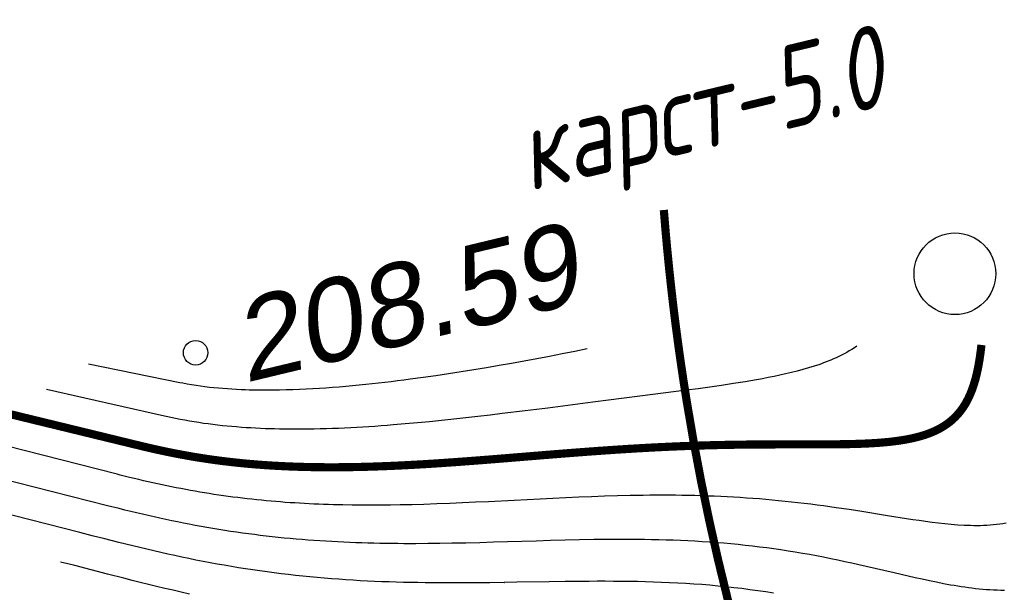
# Model space of a CAD drawing. Header units: millimetres. Extents: x -10 to 1169, y 1 to 1686.
# Tile 83 of 224: x 614.03 to 626.08, y 149.63 to 156.64. Entities that reach past the tile are written whole.
import ezdxf

# ---------------------------------------------------------------- set-up
doc = ezdxf.new("R2010")
doc.units = ezdxf.units.MM
doc.linetypes.add('AHIDDEN1', pattern=[2, 0.5, -1.5])
for name, color, linetype in [('CONTURS', 7, 'Continuous'), ('IZOLINES', 32, 'Continuous'), ('PDIGIT', 170, 'Continuous'), ('PICKETS', 7, 'Continuous')]:
    doc.layers.add(name, color=color, linetype=linetype)
doc.styles.add('ITALICC', font='isocpeui.ttf', dxfattribs={"height": 2})
doc.styles.get("Standard").update_dxf_attribs({"font": 'arial.ttf'})

# ---------------------------------------------------------------- blocks, each defined once
blk = doc.blocks.new('372')
at = {"layer": 'CONTURS'}
blk.add_circle((0, 0), 1, dxfattribs=at)

msp = doc.modelspace()

# ---------------------------------------------------------------- linework, layer by layer
at = {"layer": 'CONTURS', "linetype": 'AHIDDEN1', "const_width": 0.1, "flags": 128}
msp.add_lwpolyline([(623.39526, 147.19259), (623.23763, 147.66125), (623.08832, 148.13145), (622.94733, 148.60319), (622.81465, 149.07648), (622.69029, 149.55131), (622.57425, 150.02769), (622.46653, 150.50561), (622.36712, 150.98507), (622.27604, 151.46608), (622.19327, 151.94863), (622.15617, 152.18291), (622.12102, 152.41755), (622.08782, 152.65256), (622.05658, 152.88793), (622.02729, 153.12366), (621.99994, 153.35975), (621.97455, 153.5962), (621.95111, 153.83302), (621.92962, 154.07019), (621.91009, 154.30773)], dxfattribs=at)
msp.add_lwpolyline([(623.39526, 147.19259), (623.23763, 147.66125), (623.08832, 148.13145), (622.94733, 148.60319), (622.81465, 149.07648), (622.69029, 149.55131), (622.57425, 150.02769), (622.46653, 150.50561), (622.36712, 150.98507), (622.27604, 151.46608), (622.19327, 151.94863), (622.15617, 152.18291), (622.12102, 152.41755), (622.08782, 152.65256), (622.05658, 152.88793), (622.02729, 153.12366), (621.99994, 153.35975), (621.97455, 153.5962), (621.95111, 153.83302), (621.92962, 154.07019), (621.91009, 154.30773)], dxfattribs=at)
at = {"layer": 'IZOLINES', "lineweight": -2}
for p, q in [((615.10122, 150.68904), (612.91728, 151.24274)), ((614.76005, 150.36114), (612.43458, 150.95084)), ((615.24346, 150.65357), (615.10122, 150.68904)), ((615.31465, 150.63613), (615.24346, 150.65357)), ((615.3859, 150.6189), (615.31465, 150.63613)), ((615.45721, 150.60191), (615.3859, 150.6189)), ((615.52857, 150.58518), (615.45721, 150.60191)), ((615.6, 150.56872), (615.52857, 150.58518)), ((615.6715, 150.55256), (615.6, 150.56872)), ((615.74307, 150.53671), (615.6715, 150.55256)), ((615.81471, 150.52119), (615.74307, 150.53671)), ((615.88643, 150.50601), (615.81471, 150.52119)), ((615.95822, 150.49119), (615.88643, 150.50601)), ((616.03008, 150.47673), (615.95822, 150.49119)), ((616.10203, 150.46265), (616.03008, 150.47673)), ((616.17404, 150.44897), (616.10203, 150.46265)), ((616.24614, 150.43568), (616.17404, 150.44897)), ((616.3183, 150.42279), (616.24614, 150.43568)), ((616.39054, 150.41032), (616.3183, 150.42279)), ((616.46286, 150.39827), (616.39054, 150.41032)), ((614.91349, 150.32211), (614.76005, 150.36114)), ((615.06708, 150.28318), (614.91349, 150.32211)), ((616.53524, 150.38663), (616.46286, 150.39827)), ((616.60769, 150.37543), (616.53524, 150.38663)), ((616.68021, 150.36465), (616.60769, 150.37543)), ((616.75279, 150.3543), (616.68021, 150.36465)), ((616.82543, 150.34438), (616.75279, 150.3543)), ((616.89813, 150.33489), (616.82543, 150.34438)), ((616.97088, 150.32583), (616.89813, 150.33489)), ((617.04369, 150.3172), (616.97088, 150.32583)), ((617.11655, 150.30899), (617.04369, 150.3172)), ((617.18945, 150.30121), (617.11655, 150.30899)), ((617.2624, 150.29384), (617.18945, 150.30121)), ((617.33539, 150.28689), (617.2624, 150.29384)), ((617.40842, 150.28034), (617.33539, 150.28689)), ((615.23811, 150.24028), (615.06708, 150.28318)), ((615.3237, 150.2191), (615.23811, 150.24028)), ((615.40933, 150.19813), (615.3237, 150.2191)), ((615.49503, 150.17743), (615.40933, 150.19813)), ((615.58081, 150.15702), (615.49503, 150.17743)), ((617.48149, 150.2742), (617.40842, 150.28034)), ((617.55459, 150.26846), (617.48149, 150.2742)), ((617.62772, 150.26312), (617.55459, 150.26846)), ((617.70088, 150.25815), (617.62772, 150.26312)), ((617.77406, 150.25357), (617.70088, 150.25815)), ((617.84727, 150.24936), (617.77406, 150.25357)), ((617.92049, 150.24551), (617.84727, 150.24936)), ((617.99374, 150.24202), (617.92049, 150.24551)), ((618.067, 150.23888), (617.99374, 150.24202)), ((618.14028, 150.23608), (618.067, 150.23888)), ((618.21357, 150.2336), (618.14028, 150.23608)), ((618.28687, 150.23145), (618.21357, 150.2336)), ((618.36017, 150.22961), (618.28687, 150.23145)), ((618.43349, 150.22807), (618.36017, 150.22961)), ((618.50681, 150.22682), (618.43349, 150.22807)), ((618.58014, 150.22586), (618.50681, 150.22682)), ((618.65347, 150.22516), (618.58014, 150.22586)), ((618.7268, 150.22473), (618.65347, 150.22516)), ((618.87347, 150.2246), (618.7268, 150.22473)), ((619.02014, 150.22537), (618.87347, 150.2246)), ((619.1668, 150.22696), (619.02014, 150.22537)), ((619.31346, 150.22925), (619.1668, 150.22696)), ((619.31391, 150.22927), (619.31343, 150.22926)), ((619.31343, 150.22926), (619.31346, 150.22925)), ((619.48692, 150.23278), (619.31391, 150.22927)), ((619.65643, 150.23689), (619.48692, 150.23278)), ((619.82592, 150.24149), (619.65643, 150.23689)), ((619.99541, 150.24643), (619.82592, 150.24149)), ((620.3484, 150.257), (619.99541, 150.24643)), ((620.52491, 150.26205), (620.3484, 150.257)), ((620.70142, 150.26665), (620.52491, 150.26205)), ((620.87795, 150.27061), (620.70142, 150.26665)), ((621.0545, 150.27371), (620.87795, 150.27061)), ((621.14279, 150.27488), (621.0545, 150.27371)), ((621.23107, 150.27575), (621.14279, 150.27488)), ((621.31936, 150.2763), (621.23107, 150.27575)), ((621.40765, 150.2765), (621.31936, 150.2763)), ((621.49594, 150.27634), (621.40765, 150.2765)), ((621.58423, 150.27578), (621.49594, 150.27634)), ((621.67252, 150.27479), (621.58423, 150.27578)), ((621.7608, 150.27336), (621.67252, 150.27479)), ((621.84908, 150.27146), (621.7608, 150.27336)), ((621.93734, 150.26906), (621.84908, 150.27146)), ((622.02559, 150.26614), (621.93734, 150.26906)), ((622.11382, 150.26268), (622.02559, 150.26614)), ((622.20203, 150.25866), (622.11382, 150.26268)), ((622.29021, 150.25406), (622.20203, 150.25866)), ((622.37836, 150.24885), (622.29021, 150.25406)), ((622.46647, 150.24303), (622.37836, 150.24885)), ((622.55454, 150.23656), (622.46647, 150.24303)), ((622.64256, 150.22944), (622.55454, 150.23656)), ((622.73052, 150.22166), (622.64256, 150.22944)), ((622.81843, 150.21319), (622.73052, 150.22166)), ((622.90626, 150.20404), (622.81843, 150.21319)), ((622.99403, 150.19418), (622.90626, 150.20404)), ((623.08171, 150.18363), (622.99403, 150.19418)), ((623.16931, 150.17237), (623.08171, 150.18363)), ((623.25682, 150.1604), (623.16931, 150.17237)), ((615.66665, 150.13694), (615.58081, 150.15702)), ((615.75259, 150.11722), (615.66665, 150.13694)), ((615.83861, 150.09788), (615.75259, 150.11722)), ((615.92472, 150.07896), (615.83861, 150.09788)), ((616.01093, 150.06047), (615.92472, 150.07896)), ((616.09724, 150.04244), (616.01093, 150.06047)), ((623.34423, 150.14774), (623.25682, 150.1604)), ((623.43154, 150.13437), (623.34423, 150.14774)), ((623.51874, 150.12032), (623.43154, 150.13437)), ((623.60583, 150.1056), (623.51874, 150.12032)), ((623.69282, 150.09021), (623.60583, 150.1056)), ((623.77969, 150.0742), (623.69282, 150.09021)), ((623.86644, 150.05757), (623.77969, 150.0742)), ((623.95309, 150.04037), (623.86644, 150.05757)), ((614.52713, 150.00013), (614.52709, 150.00014)), ((614.61491, 149.97806), (614.52713, 150.00013)), ((614.70253, 149.95579), (614.61491, 149.97806)), ((615.10206, 149.8527), (614.70253, 149.95579)), ((616.18364, 150.02488), (616.09724, 150.04244)), ((616.27015, 150.00783), (616.18364, 150.02488)), ((616.35675, 149.99128), (616.27015, 150.00783)), ((616.44346, 149.97526), (616.35675, 149.99128)), ((616.53027, 149.95978), (616.44346, 149.97526)), ((616.61717, 149.94485), (616.53027, 149.95978)), ((616.70417, 149.93047), (616.61717, 149.94485)), ((616.79126, 149.91666), (616.70417, 149.93047)), ((624.03963, 150.02262), (623.95309, 150.04037)), ((624.12606, 150.00437), (624.03963, 150.02262)), ((624.2124, 149.98567), (624.12606, 150.00437)), ((624.29865, 149.96656), (624.2124, 149.98567)), ((624.38482, 149.94711), (624.29865, 149.96656)), ((624.72906, 149.86729), (624.38482, 149.94711)), ((615.30186, 149.80127), (615.10206, 149.8527)), ((616.87844, 149.90341), (616.79126, 149.91666)), ((616.96571, 149.89074), (616.87844, 149.90341)), ((617.05306, 149.87863), (616.96571, 149.89074)), ((617.14048, 149.8671), (617.05306, 149.87863)), ((617.22799, 149.85615), (617.14048, 149.8671)), ((617.31556, 149.84576), (617.22799, 149.85615)), ((617.4032, 149.83594), (617.31556, 149.84576)), ((617.49091, 149.82668), (617.4032, 149.83594)), ((617.57867, 149.81798), (617.49091, 149.82668)), ((617.66648, 149.80983), (617.57867, 149.81798)), ((617.75435, 149.80222), (617.66648, 149.80983)), ((617.84226, 149.79515), (617.75435, 149.80222)), ((624.90118, 149.82739), (624.72906, 149.86729)), ((624.98733, 149.8078), (624.90118, 149.82739)), ((625.07356, 149.78863), (624.98733, 149.8078)), ((615.40183, 149.77584), (615.30186, 149.80127)), ((615.50186, 149.75066), (615.40183, 149.77584)), ((615.60198, 149.72582), (615.50186, 149.75066)), ((615.7022, 149.70135), (615.60198, 149.72582)), ((615.80251, 149.67732), (615.7022, 149.70135)), ((617.93022, 149.7886), (617.84226, 149.79515)), ((618.01821, 149.78257), (617.93022, 149.7886)), ((618.10623, 149.77704), (618.01821, 149.78257)), ((618.19429, 149.772), (618.10623, 149.77704)), ((618.28237, 149.76744), (618.19429, 149.772)), ((618.37048, 149.76335), (618.28237, 149.76744)), ((618.45861, 149.7597), (618.37048, 149.76335)), ((618.54676, 149.7565), (618.45861, 149.7597)), ((618.63492, 149.75371), (618.54676, 149.7565)), ((618.72309, 149.75133), (618.63492, 149.75371)), ((618.81127, 149.74933), (618.72309, 149.75133)), ((618.89947, 149.74771), (618.81127, 149.74933)), ((618.98767, 149.74643), (618.89947, 149.74771)), ((619.07587, 149.74549), (618.98767, 149.74643)), ((619.16407, 149.74487), (619.07587, 149.74549)), ((619.25228, 149.74453), (619.16407, 149.74487)), ((619.34049, 149.74447), (619.25228, 149.74453)), ((619.4287, 149.74466), (619.34049, 149.74447)), ((619.60512, 149.74571), (619.4287, 149.74466)), ((619.78153, 149.74749), (619.60512, 149.74571)), ((619.95794, 149.74978), (619.78153, 149.74749)), ((619.958, 149.74983), (619.95788, 149.74982)), ((619.95788, 149.74982), (619.95794, 149.74978)), ((620.11106, 149.75214), (619.958, 149.74983)), ((620.50484, 149.75838), (620.11106, 149.75214)), ((620.70174, 149.76108), (620.50484, 149.75838)), ((620.89864, 149.76308), (620.70174, 149.76108)), ((620.9971, 149.76372), (620.89864, 149.76308)), ((621.09556, 149.76407), (620.9971, 149.76372)), ((621.19401, 149.76408), (621.09556, 149.76407)), ((621.29247, 149.76371), (621.19401, 149.76408)), ((621.39093, 149.76293), (621.29247, 149.76371)), ((621.48938, 149.76169), (621.39093, 149.76293)), ((621.58783, 149.75995), (621.48938, 149.76169)), ((621.68626, 149.75767), (621.58783, 149.75995)), ((621.78468, 149.7548), (621.68626, 149.75767)), ((621.88309, 149.75132), (621.78468, 149.7548)), ((621.98147, 149.74717), (621.88309, 149.75132)), ((622.07982, 149.74232), (621.98147, 149.74717)), ((622.17813, 149.73674), (622.07982, 149.74232)), ((622.2764, 149.73039), (622.17813, 149.73674)), ((622.37461, 149.72324), (622.2764, 149.73039)), ((622.47276, 149.71524), (622.37461, 149.72324)), ((622.57084, 149.70638), (622.47276, 149.71524)), ((622.66884, 149.69663), (622.57084, 149.70638)), ((622.76675, 149.68597), (622.66884, 149.69663)), ((622.86455, 149.67437), (622.76675, 149.68597)), ((625.15992, 149.77), (625.07356, 149.78863)), ((625.24643, 149.75206), (625.15992, 149.77)), ((625.33311, 149.73498), (625.24643, 149.75206)), ((625.42, 149.71893), (625.33311, 149.73498)), ((625.46352, 149.71136), (625.42, 149.71893)), ((625.5071, 149.70411), (625.46352, 149.71136)), ((625.55075, 149.69722), (625.5071, 149.70411)), ((625.59445, 149.69072), (625.55075, 149.69722)), ((625.63821, 149.68463), (625.59445, 149.69072)), ((625.68203, 149.67898), (625.63821, 149.68463)), ((615.90295, 149.65375), (615.80251, 149.67732)), ((616.0035, 149.63071), (615.90295, 149.65375)), ((616.10418, 149.60823), (616.0035, 149.63071)), ((622.96224, 149.66181), (622.86455, 149.67437)), ((623.05981, 149.6483), (622.96224, 149.66181)), ((623.15724, 149.63381), (623.05981, 149.6483)), ((623.25452, 149.61835), (623.15724, 149.63381)), ((625.72592, 149.6738), (625.68203, 149.67898)), ((625.76986, 149.66913), (625.72592, 149.6738)), ((625.81386, 149.66499), (625.76986, 149.66913)), ((625.85791, 149.66142), (625.81386, 149.66499)), ((625.90201, 149.65846), (625.85791, 149.66142)), ((625.94615, 149.65614), (625.90201, 149.65846)), ((625.99032, 149.6545), (625.94615, 149.65614)), ((626.03452, 149.65357), (625.99032, 149.6545)), ((626.07873, 149.6534), (626.03452, 149.65357))]:
    msp.add_line(p, q, dxfattribs=at)
at = {"layer": 'IZOLINES', "const_width": 0.1}
msp.add_lwpolyline([(625.79765, 152.65645), (625.7906, 152.59513), (625.78257, 152.53393), (625.77341, 152.4729), (625.76298, 152.41209), (625.75108, 152.35156), (625.73753, 152.2914), (625.7221, 152.23172), (625.70454, 152.17266), (625.68458, 152.11442), (625.67362, 152.08566), (625.66194, 152.05719), (625.64952, 152.02905), (625.63632, 152.00128), (625.6223, 151.97392), (625.60744, 151.94702), (625.59172, 151.92063), (625.57511, 151.89481), (625.55759, 151.86961), (625.53917, 151.84509), (625.51984, 151.8213), (625.49961, 151.79829), (625.47851, 151.7761), (625.45656, 151.75478), (625.4338, 151.73435), (625.41027, 151.71485), (625.38601, 151.69627), (625.36109, 151.67864), (625.33554, 151.66194), (625.30944, 151.64616), (625.28282, 151.63128), (625.25574, 151.61729), (625.22825, 151.60415), (625.2004, 151.59183), (625.17222, 151.58029), (625.14375, 151.56949), (625.11504, 151.55941), (625.0861, 151.55), (625.02769, 151.53305), (624.9687, 151.51835), (624.90927, 151.50565), (624.84952, 151.49469), (624.78951, 151.48528), (624.72933, 151.47721), (624.669, 151.47032), (624.60857, 151.46446), (624.54806, 151.45951), (624.4875, 151.45535), (624.4269, 151.45187), (624.36627, 151.44899), (624.30561, 151.44663), (624.18427, 151.4432), (624.06291, 151.4411), (623.94153, 151.43995), (623.82015, 151.43943), (623.57738, 151.43937), (623.33462, 151.43944), (623.09186, 151.43863), (622.97048, 151.43769), (622.84911, 151.43631), (622.72774, 151.43445), (622.60639, 151.43208), (622.48505, 151.42918), (622.36372, 151.42573), (622.24241, 151.42173), (622.12112, 151.41718), (621.96773, 151.41064), (621.96945, 151.41073), (621.84445, 151.40477), (621.71949, 151.39829), (621.59455, 151.39128), (621.46963, 151.38379), (621.34475, 151.37584), (621.2199, 151.36747), (621.09507, 151.35872), (620.97027, 151.34962), (620.72073, 151.33058), (620.47126, 151.3107), (619.97238, 151.27004), (619.72291, 151.2501), (619.47338, 151.23101), (619.34858, 151.22192), (619.22375, 151.21321), (619.0989, 151.20495), (618.97401, 151.19718), (618.84909, 151.18996), (618.72414, 151.18336), (618.59915, 151.17743), (618.47414, 151.17224), (618.34909, 151.16784), (618.22402, 151.1643), (618.14299, 151.16249), (618.06119, 151.16107), (618.06092, 151.16107), (618.06092, 151.16107), (617.97307, 151.16002), (617.8852, 151.15949), (617.79734, 151.15949), (617.70948, 151.16005), (617.62163, 151.1612), (617.53379, 151.16294), (617.44596, 151.16532), (617.35816, 151.16834), (617.27039, 151.17204), (617.18265, 151.17643), (617.09495, 151.18155), (617.0073, 151.1874), (616.9197, 151.19402), (616.83218, 151.20143), (616.74473, 151.20965), (616.65736, 151.2187), (616.61371, 151.22354), (616.57008, 151.22859), (616.52649, 151.23386), (616.48291, 151.23935), (616.43937, 151.24505), (616.39586, 151.25097), (616.35238, 151.25712), (616.30893, 151.26349), (616.26551, 151.27008), (616.22213, 151.27689), (616.17878, 151.28392), (616.13547, 151.29118), (616.0922, 151.29866), (616.04897, 151.30635), (616.00578, 151.31426), (615.96263, 151.32239), (615.91952, 151.33074), (615.87645, 151.33929), (615.83342, 151.34805), (615.7475, 151.36618), (615.66175, 151.38509), (615.57616, 151.40474), (615.51426, 151.41942), (613.8703, 151.81907)], dxfattribs=at)
at = {"layer": 'IZOLINES'}
for points in [[(624.2723, 152.64127), (624.24207, 152.62124), (624.21141, 152.6019), (624.18032, 152.58327), (624.14884, 152.56532), (624.11699, 152.54805), (624.08481, 152.53142), (624.05231, 152.51542), (624.01953, 152.50003), (623.98648, 152.48522), (623.95319, 152.47098), (623.88599, 152.44406), (623.81806, 152.41911), (623.74952, 152.39594), (623.68047, 152.37437), (623.61099, 152.35424), (623.54117, 152.33541), (623.47104, 152.31774), (623.40067, 152.30111), (623.33009, 152.28542), (623.25934, 152.27054), (623.18843, 152.25641), (623.11741, 152.24293), (623.04627, 152.23003), (622.97504, 152.21765), (622.90374, 152.20573), (622.76095, 152.18304), (622.61798, 152.1616), (622.47486, 152.14112), (622.33164, 152.12136), (622.18836, 152.10213), (621.90165, 152.06468), (621.61485, 152.02792), (621.0412, 151.95486), (620.48928, 151.8848), (620.21194, 151.85009), (619.93209, 151.81581), (619.93076, 151.81565), (619.93083, 151.81564), (619.78293, 151.79799), (619.63499, 151.7807), (619.48699, 151.76387), (619.33894, 151.74758), (619.19082, 151.73189), (619.04263, 151.7169), (618.89437, 151.70268), (618.74602, 151.68932), (618.5976, 151.67692), (618.52336, 151.67111), (618.4491, 151.66557), (618.37481, 151.66032), (618.30051, 151.65537), (618.22619, 151.65074), (618.15185, 151.64643), (618.07748, 151.64246), (618.00311, 151.63885), (617.92871, 151.6356), (617.8543, 151.63274), (617.77988, 151.63028), (617.70545, 151.62823), (617.631, 151.62662), (617.55655, 151.62546), (617.49762, 151.62486), (617.4381, 151.62457), (617.43789, 151.62457), (617.43794, 151.62454), (617.37965, 151.6246), (617.32136, 151.62493), (617.26308, 151.62559), (617.2048, 151.62659), (617.14653, 151.62792), (617.08827, 151.62962), (617.03002, 151.63167), (616.97179, 151.63411), (616.91358, 151.63693), (616.85539, 151.64016), (616.79722, 151.64379), (616.73909, 151.64786), (616.68098, 151.65236), (616.62292, 151.65731), (616.5649, 151.66273), (616.50692, 151.66862), (616.449, 151.675), (616.39114, 151.68188), (616.33334, 151.68926), (616.27562, 151.69716), (616.21796, 151.70558), (616.16039, 151.71452), (616.10291, 151.72399), (616.04551, 151.73399), (615.98821, 151.74451), (615.93101, 151.75553), (615.87391, 151.76706), (615.81691, 151.77908), (615.76002, 151.79157), (614.35582, 152.11268)], [(624.2723, 152.64127), (624.24207, 152.62124), (624.21141, 152.6019), (624.18032, 152.58327), (624.14884, 152.56532), (624.11699, 152.54805), (624.08481, 152.53142), (624.05231, 152.51542), (624.01953, 152.50003), (623.98648, 152.48522), (623.95319, 152.47098), (623.88599, 152.44406), (623.81806, 152.41911), (623.74952, 152.39594), (623.68047, 152.37437), (623.61099, 152.35424), (623.54117, 152.33541), (623.47104, 152.31774), (623.40067, 152.30111), (623.33009, 152.28542), (623.25934, 152.27054), (623.18843, 152.25641), (623.11741, 152.24293), (623.04627, 152.23003), (622.97504, 152.21765), (622.90374, 152.20573), (622.76095, 152.18304), (622.61798, 152.1616), (622.47486, 152.14112), (622.33164, 152.12136), (622.18836, 152.10213), (621.90165, 152.06468), (621.61485, 152.02792), (621.0412, 151.95486), (620.48928, 151.8848), (620.21194, 151.85009), (619.93209, 151.81581), (619.93076, 151.81565), (619.93083, 151.81564), (619.78293, 151.79799), (619.63499, 151.7807), (619.48699, 151.76387), (619.33894, 151.74758), (619.19082, 151.73189), (619.04263, 151.7169), (618.89437, 151.70268), (618.74602, 151.68932), (618.5976, 151.67692), (618.52336, 151.67111), (618.4491, 151.66557), (618.37481, 151.66032), (618.30051, 151.65537), (618.22619, 151.65074), (618.15185, 151.64643), (618.07748, 151.64246), (618.00311, 151.63885), (617.92871, 151.6356), (617.8543, 151.63274), (617.77988, 151.63028), (617.70545, 151.62823), (617.631, 151.62662), (617.55655, 151.62546), (617.49762, 151.62486), (617.4381, 151.62457), (617.43789, 151.62457), (617.43794, 151.62454), (617.37965, 151.6246), (617.32136, 151.62493), (617.26308, 151.62559), (617.2048, 151.62659), (617.14653, 151.62792), (617.08827, 151.62962), (617.03002, 151.63167), (616.97179, 151.63411), (616.91358, 151.63693), (616.85539, 151.64016), (616.79722, 151.64379), (616.73909, 151.64786), (616.68098, 151.65236), (616.62292, 151.65731), (616.5649, 151.66273), (616.50692, 151.66862), (616.449, 151.675), (616.39114, 151.68188), (616.33334, 151.68926), (616.27562, 151.69716), (616.21796, 151.70558), (616.16039, 151.71452), (616.10291, 151.72399), (616.04551, 151.73399), (615.98821, 151.74451), (615.93101, 151.75553), (615.87391, 151.76706), (615.81691, 151.77908), (615.76002, 151.79157), (614.35582, 152.11268)], [(620.9727, 152.60842), (620.81888, 152.57695), (620.66491, 152.54625), (620.51079, 152.5163), (620.35654, 152.48706), (620.20215, 152.45852), (620.04765, 152.43067), (619.89301, 152.40352), (619.73826, 152.37709), (619.58338, 152.35141), (619.42837, 152.32652), (619.27323, 152.30246), (619.11796, 152.27932), (618.96255, 152.25713), (618.807, 152.23599), (618.72917, 152.22584), (618.6513, 152.21598), (618.57339, 152.20642), (618.49545, 152.19717), (618.41746, 152.18826), (618.33945, 152.17968), (618.26139, 152.17146), (618.18098, 152.16338), (618.18033, 152.16332), (618.18035, 152.16331), (618.09933, 152.1556), (618.01827, 152.14831), (617.93717, 152.14146), (617.85603, 152.13509), (617.77486, 152.1292), (617.69365, 152.12382), (617.61241, 152.11897), (617.53114, 152.11468), (617.44985, 152.11097), (617.36853, 152.10787), (617.28719, 152.1054), (617.20584, 152.10361), (617.12447, 152.10252), (617.04311, 152.10218), (616.96174, 152.10262), (616.88039, 152.1039), (616.83573, 152.10497), (616.7905, 152.10634), (616.79029, 152.10635), (616.79035, 152.1063), (616.73506, 152.10843), (616.67978, 152.11097), (616.62453, 152.11399), (616.56932, 152.11752), (616.51414, 152.12159), (616.459, 152.12622), (616.40393, 152.13145), (616.34892, 152.13731), (616.29399, 152.14382), (616.23914, 152.15102), (616.1844, 152.15892), (616.12977, 152.16755), (616.07526, 152.17691), (616.02089, 152.18698), (615.98421, 152.19418), (614.8688, 152.4229)], [(620.9727, 152.60842), (620.81888, 152.57695), (620.66491, 152.54625), (620.51079, 152.5163), (620.35654, 152.48706), (620.20215, 152.45852), (620.04765, 152.43067), (619.89301, 152.40352), (619.73826, 152.37709), (619.58338, 152.35141), (619.42837, 152.32652), (619.27323, 152.30246), (619.11796, 152.27932), (618.96255, 152.25713), (618.807, 152.23599), (618.72917, 152.22584), (618.6513, 152.21598), (618.57339, 152.20642), (618.49545, 152.19717), (618.41746, 152.18826), (618.33945, 152.17968), (618.26139, 152.17146), (618.18098, 152.16338), (618.18033, 152.16332), (618.18035, 152.16331), (618.09933, 152.1556), (618.01827, 152.14831), (617.93717, 152.14146), (617.85603, 152.13509), (617.77486, 152.1292), (617.69365, 152.12382), (617.61241, 152.11897), (617.53114, 152.11468), (617.44985, 152.11097), (617.36853, 152.10787), (617.28719, 152.1054), (617.20584, 152.10361), (617.12447, 152.10252), (617.04311, 152.10218), (616.96174, 152.10262), (616.88039, 152.1039), (616.83573, 152.10497), (616.7905, 152.10634), (616.79029, 152.10635), (616.79035, 152.1063), (616.73506, 152.10843), (616.67978, 152.11097), (616.62453, 152.11399), (616.56932, 152.11752), (616.51414, 152.12159), (616.459, 152.12622), (616.40393, 152.13145), (616.34892, 152.13731), (616.29399, 152.14382), (616.23914, 152.15102), (616.1844, 152.15892), (616.12977, 152.16755), (616.07526, 152.17691), (616.02089, 152.18698), (615.98421, 152.19418), (614.8688, 152.4229)], [(626.09896, 150.47553), (626.06, 150.46844), (626.02086, 150.46241), (625.9816, 150.45737), (625.94224, 150.45324), (625.9028, 150.44998), (625.86332, 150.44751), (625.82379, 150.44578), (625.78425, 150.44473), (625.7447, 150.44433), (625.70515, 150.44452), (625.66562, 150.44526), (625.62609, 150.44651), (625.58659, 150.44824), (625.50766, 150.45299), (625.42885, 150.45925), (625.35016, 150.4668), (625.27158, 150.47545), (625.19312, 150.48503), (625.11476, 150.49537), (625.03648, 150.50635), (624.95828, 150.51783), (624.80205, 150.54189), (624.64594, 150.56678), (624.33377, 150.61676), (624.17755, 150.64093), (624.02119, 150.66412), (623.86466, 150.68605), (623.78632, 150.69648), (623.70793, 150.70653), (623.62949, 150.71618), (623.551, 150.72542), (623.47246, 150.73423), (623.39388, 150.7426), (623.31525, 150.75052), (623.23658, 150.75799), (623.15786, 150.76501), (623.07911, 150.77156), (623.00032, 150.77766), (622.9215, 150.7833), (622.84265, 150.78848), (622.76377, 150.7932), (622.68487, 150.79747), (622.60595, 150.8013), (622.527, 150.80469), (622.44804, 150.80764), (622.36906, 150.81017), (622.29008, 150.81229), (622.21108, 150.814), (622.13208, 150.81531), (622.05307, 150.81624), (621.97406, 150.81679), (621.89505, 150.81699), (621.81604, 150.81683), (621.73703, 150.81634), (621.65803, 150.81553), (621.57903, 150.8144), (621.50003, 150.81299), (621.34206, 150.80933), (621.18411, 150.80467), (621.0262, 150.79913), (620.86832, 150.79284), (620.71046, 150.78592), (620.55262, 150.77851), (620.39481, 150.77073), (620.0792, 150.75458), (619.76359, 150.73854), (619.60577, 150.73088), (619.44793, 150.72364), (619.29006, 150.71693), (619.13217, 150.71089), (618.97426, 150.70564), (618.8296, 150.70163), (618.68337, 150.69844), (618.68279, 150.69843), (618.68279, 150.69843), (618.5656, 150.69658), (618.4484, 150.6954), (618.3312, 150.69494), (618.21401, 150.69524), (618.09681, 150.69635), (617.97964, 150.69831), (617.92106, 150.69963), (617.86248, 150.70118), (617.80391, 150.70296), (617.74535, 150.70498), (617.6868, 150.70725), (617.62826, 150.70977), (617.56973, 150.71255), (617.51122, 150.71559), (617.45272, 150.71889), (617.39423, 150.72246), (617.33577, 150.72631), (617.27732, 150.73043), (617.2189, 150.73485), (617.1605, 150.73954), (617.10212, 150.74453), (617.04377, 150.74982), (616.98545, 150.7554), (616.92716, 150.76129), (616.8689, 150.76748), (616.81067, 150.77398), (616.75248, 150.7808), (616.69433, 150.78792), (616.63622, 150.79536), (616.57815, 150.80312), (616.52013, 150.81119), (616.46215, 150.81958), (616.40422, 150.82829), (616.34633, 150.83732), (616.2885, 150.84666), (616.23072, 150.85632), (616.173, 150.86629), (616.11533, 150.87657), (616.05771, 150.88715), (616.00016, 150.89804), (615.94266, 150.90922), (615.88522, 150.9207), (615.82783, 150.93246), (615.77051, 150.9445), (615.71324, 150.95681), (615.65603, 150.96938), (615.59888, 150.98221), (615.54178, 150.99528), (615.48474, 151.00859), (615.42775, 151.02211), (615.37081, 151.03586), (615.25708, 151.06394), (615.21967, 151.07335), (613.40228, 151.53604)]]:
    msp.add_lwpolyline(points, dxfattribs=at)
at = {"layer": 'PICKETS', "color": 7, "lineweight": -2}
msp.add_circle((616.17956, 152.56071), 0.15, dxfattribs=at)
at = {"layer": 'PICKETS', "color": 7}
msp.add_circle((616.17956, 152.56071), 0.15, dxfattribs=at)

# ---------------------------------------------------------------- block references
at = {"layer": 'CONTURS', "lineweight": -2, "xscale": 0.4999999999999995, "yscale": 0.4999999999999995, "zscale": 0.4999999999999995, "rotation": 13.50227474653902}
msp.add_blockref('372', (625.47348, 153.52801), dxfattribs=at)

# ---------------------------------------------------------------- texts
at = {"layer": 'CONTURS', "lineweight": -2, "style": 'ITALICC', "width": 0.8}
msp.add_text('карст-5.0', height=1, rotation=13.502275, dxfattribs=at).set_placement((620.25446, 154.53552))
at = {"layer": 'CONTURS', "style": 'ITALICC', "width": 0.8}
msp.add_text('карст-5.0', height=1, rotation=13.502275, dxfattribs=at).set_placement((620.25446, 154.53552))
at = {"layer": 'PDIGIT', "color": 7, "lineweight": -2, "oblique": 10}
msp.add_text('208.59', height=1, rotation=13.502275, dxfattribs=at).set_placement((616.78248, 152.19127))
at = {"layer": 'PDIGIT', "color": 7, "oblique": 10}
msp.add_text('208.59', height=1, rotation=13.502275, dxfattribs=at).set_placement((616.78248, 152.19127))

doc.saveas('drawing.dxf')
